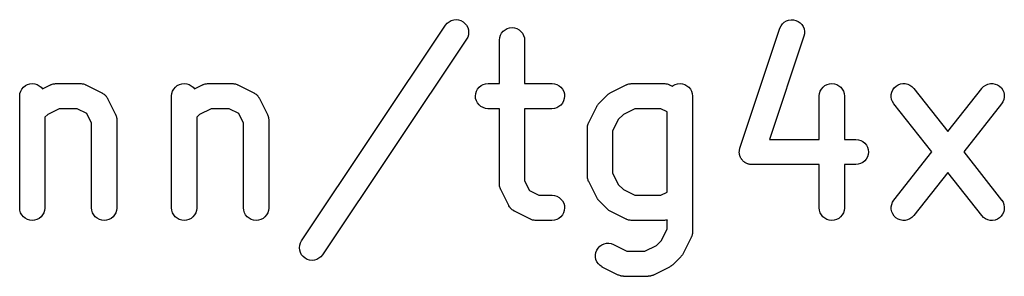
# Model space of a CAD drawing. Extents: x 4.01 to 7.79, y -0.84 to -0.7.
# Tile 6 of 6: x 7.33 to 7.79, y -0.84 to -0.72. Entities that reach past the tile are written whole.
import ezdxf

# ---------------------------------------------------------------- set-up
doc = ezdxf.new("R2010")
doc.units = 0
doc.header["$MEASUREMENT"] = 0
doc.layers.add('BLACK', color=7, linetype='CONTINUOUS')

msp = doc.modelspace()

# ---------------------------------------------------------------- linework, layer by layer
at = {"layer": 'BLACK', "linetype": 'CONTINUOUS'}
for p, q in [((7.52817, -0.725405), (7.52907, -0.724684)), ((7.52907, -0.724684), (7.53009, -0.724152)), ((7.53009, -0.724152), (7.5312, -0.723828)), ((7.5312, -0.723828), (7.53235, -0.723726)), ((7.53235, -0.723726), (7.53349, -0.723848)), ((7.53349, -0.723848), (7.53459, -0.72419)), ((7.53459, -0.72419), (7.53561, -0.72474)), ((7.53561, -0.72474), (7.53649, -0.725476)), ((7.68536, -0.725707), (7.68621, -0.724925)), ((7.68621, -0.724925), (7.68719, -0.724321)), ((7.68719, -0.724321), (7.68827, -0.72392)), ((7.68827, -0.72392), (7.68941, -0.723737)), ((7.68941, -0.723737), (7.69056, -0.723778)), ((7.69056, -0.723778), (7.69168, -0.724042)), ((7.69168, -0.724042), (7.69273, -0.724518)), ((7.69273, -0.724518), (7.69367, -0.72519)), ((7.45989, -0.827592), (7.52738, -0.726355)), ((7.52738, -0.726355), (7.52743, -0.726287)), ((7.52743, -0.726287), (7.52817, -0.725405)), ((7.53649, -0.725476), (7.53722, -0.726371)), ((7.53722, -0.726371), (7.53776, -0.727389)), ((7.53776, -0.727389), (7.53809, -0.728493)), ((7.53809, -0.728493), (7.5382, -0.72964)), ((7.55367, -0.730044), (7.55441, -0.729161)), ((7.55441, -0.729161), (7.55531, -0.728439)), ((7.55531, -0.728439), (7.55633, -0.727905)), ((7.55633, -0.727905), (7.55744, -0.727579)), ((7.55744, -0.727579), (7.55858, -0.727475)), ((7.55858, -0.727475), (7.55973, -0.727595)), ((7.55973, -0.727595), (7.56083, -0.727936)), ((7.56083, -0.727936), (7.56185, -0.728484)), ((7.56185, -0.728484), (7.56273, -0.729219)), ((7.56273, -0.729219), (7.56346, -0.730112)), ((7.66543, -0.784006), (7.68417, -0.727763)), ((7.68417, -0.727763), (7.6842, -0.727685)), ((7.6842, -0.727685), (7.68469, -0.726639)), ((7.68469, -0.726639), (7.68536, -0.725707)), ((7.69367, -0.72519), (7.69446, -0.72603)), ((7.69446, -0.72603), (7.69507, -0.727008)), ((7.69507, -0.727008), (7.69548, -0.728086)), ((7.69548, -0.728086), (7.69567, -0.729222)), ((7.69567, -0.729222), (7.69564, -0.730375)), ((7.53721, -0.732907), (7.46972, -0.834144)), ((7.53775, -0.73189), (7.53721, -0.732907)), ((7.53809, -0.730787), (7.53775, -0.73189)), ((7.5382, -0.72964), (7.53809, -0.730787)), ((7.55264, -0.733298), (7.55277, -0.732153)), ((7.55264, -0.73338), (7.55264, -0.733298)), ((7.55264, -0.753722), (7.55264, -0.73338)), ((7.55277, -0.732153), (7.55312, -0.731054)), ((7.55312, -0.731054), (7.55367, -0.730044)), ((7.56346, -0.730112), (7.564, -0.73113)), ((7.564, -0.73113), (7.56434, -0.732233)), ((7.56434, -0.732233), (7.56445, -0.73338)), ((7.56445, -0.73338), (7.56445, -0.753722)), ((7.69538, -0.731498), (7.67922, -0.779968)), ((7.69564, -0.730375), (7.69538, -0.731498)), ((7.32814, -0.757301), (7.3287, -0.756291)), ((7.3287, -0.756291), (7.32944, -0.755408)), ((7.32944, -0.755408), (7.33034, -0.754686)), ((7.33034, -0.754686), (7.33136, -0.754152)), ((7.33136, -0.754152), (7.33247, -0.753826)), ((7.33247, -0.753826), (7.33361, -0.753722)), ((7.33361, -0.753722), (7.33476, -0.753842)), ((7.33476, -0.753842), (7.33586, -0.754183)), ((7.33586, -0.754183), (7.33687, -0.754731)), ((7.33687, -0.754731), (7.33776, -0.755466)), ((7.33776, -0.755466), (7.33839, -0.756239)), ((7.33839, -0.756239), (7.34218, -0.754345)), ((7.34218, -0.754345), (7.34225, -0.754309)), ((7.34225, -0.754309), (7.34242, -0.754249)), ((7.34242, -0.754249), (7.34257, -0.754167)), ((7.34257, -0.754167), (7.34296, -0.75405)), ((7.34296, -0.75405), (7.34334, -0.753911)), ((7.34334, -0.753911), (7.34351, -0.753884)), ((7.34351, -0.753884), (7.34367, -0.753834)), ((7.34367, -0.753834), (7.34408, -0.753795)), ((7.34408, -0.753795), (7.34447, -0.753732)), ((7.34447, -0.753732), (7.34465, -0.753739)), ((7.34465, -0.753739), (7.34482, -0.753722)), ((7.34482, -0.753722), (7.35607, -0.753722)), ((7.35607, -0.753722), (7.35615, -0.753722)), ((7.35615, -0.753722), (7.35632, -0.753742)), ((7.35632, -0.753742), (7.3565, -0.753737)), ((7.3565, -0.753737), (7.3569, -0.753806)), ((7.3569, -0.753806), (7.3573, -0.753851)), ((7.3573, -0.753851), (7.35746, -0.753903)), ((7.35746, -0.753903), (7.35763, -0.753933)), ((7.35763, -0.753933), (7.35801, -0.754077)), ((7.35801, -0.754077), (7.3584, -0.754199)), ((7.3584, -0.754199), (7.35855, -0.754283)), ((7.35855, -0.754283), (7.35871, -0.754345)), ((7.35871, -0.754345), (7.36621, -0.758095)), ((7.39938, -0.757301), (7.39994, -0.756291)), ((7.39994, -0.756291), (7.40068, -0.755408)), ((7.40068, -0.755408), (7.40158, -0.754686)), ((7.40158, -0.754686), (7.4026, -0.754152)), ((7.4026, -0.754152), (7.40371, -0.753826)), ((7.40371, -0.753826), (7.40485, -0.753722)), ((7.40485, -0.753722), (7.406, -0.753842)), ((7.406, -0.753842), (7.4071, -0.754183)), ((7.4071, -0.754183), (7.40812, -0.754731)), ((7.40812, -0.754731), (7.409, -0.755466)), ((7.409, -0.755466), (7.40963, -0.756239)), ((7.40963, -0.756239), (7.41342, -0.754345)), ((7.41342, -0.754345), (7.41349, -0.754309)), ((7.41349, -0.754309), (7.41366, -0.754249)), ((7.41366, -0.754249), (7.41381, -0.754167)), ((7.41381, -0.754167), (7.4142, -0.75405)), ((7.4142, -0.75405), (7.41458, -0.753911)), ((7.41458, -0.753911), (7.41475, -0.753884)), ((7.41475, -0.753884), (7.41491, -0.753834)), ((7.41491, -0.753834), (7.41532, -0.753795)), ((7.41532, -0.753795), (7.41571, -0.753732)), ((7.41571, -0.753732), (7.41589, -0.753739)), ((7.41589, -0.753739), (7.41606, -0.753722)), ((7.41606, -0.753722), (7.42731, -0.753722)), ((7.42731, -0.753722), (7.42739, -0.753722)), ((7.42739, -0.753722), (7.42757, -0.753742)), ((7.42757, -0.753742), (7.42774, -0.753737)), ((7.42774, -0.753737), (7.42814, -0.753806)), ((7.42814, -0.753806), (7.42854, -0.753851)), ((7.42854, -0.753851), (7.4287, -0.753903)), ((7.4287, -0.753903), (7.42887, -0.753933)), ((7.42887, -0.753933), (7.42925, -0.754077)), ((7.42925, -0.754077), (7.42964, -0.754199)), ((7.42964, -0.754199), (7.42979, -0.754283)), ((7.42979, -0.754283), (7.42995, -0.754345)), ((7.42995, -0.754345), (7.43745, -0.758095)), ((7.54185, -0.757339), (7.5424, -0.756325)), ((7.5424, -0.756325), (7.54313, -0.755437)), ((7.54313, -0.755437), (7.54403, -0.754708)), ((7.54403, -0.754708), (7.54504, -0.754167)), ((7.54504, -0.754167), (7.54615, -0.753834)), ((7.54615, -0.753834), (7.5473, -0.753722)), ((7.5473, -0.753722), (7.55264, -0.753722)), ((7.56445, -0.753722), (7.57729, -0.753722)), ((7.57729, -0.753722), (7.57737, -0.753722)), ((7.57737, -0.753722), (7.57852, -0.753851)), ((7.57852, -0.753851), (7.57962, -0.754199)), ((7.57962, -0.754199), (7.58063, -0.754754)), ((7.58063, -0.754754), (7.58151, -0.755495)), ((7.58151, -0.755495), (7.58223, -0.756393)), ((7.58223, -0.756393), (7.58277, -0.757415)), ((7.60465, -0.758095), (7.61215, -0.754345)), ((7.61215, -0.754345), (7.61222, -0.754309)), ((7.61222, -0.754309), (7.61238, -0.754249)), ((7.61238, -0.754249), (7.61254, -0.754167)), ((7.61254, -0.754167), (7.61292, -0.75405)), ((7.61292, -0.75405), (7.6133, -0.753911)), ((7.6133, -0.753911), (7.61347, -0.753884)), ((7.61347, -0.753884), (7.61364, -0.753834)), ((7.61364, -0.753834), (7.61404, -0.753795)), ((7.61404, -0.753795), (7.61444, -0.753732)), ((7.61444, -0.753732), (7.61461, -0.753739)), ((7.61461, -0.753739), (7.61479, -0.753722)), ((7.61479, -0.753722), (7.62978, -0.753722)), ((7.62978, -0.753722), (7.62987, -0.753722)), ((7.62987, -0.753722), (7.63004, -0.753742)), ((7.63004, -0.753742), (7.63021, -0.753737)), ((7.63021, -0.753737), (7.63061, -0.753806)), ((7.63061, -0.753806), (7.63101, -0.753851)), ((7.63101, -0.753851), (7.63118, -0.753903)), ((7.63118, -0.753903), (7.63135, -0.753933)), ((7.63135, -0.753933), (7.63173, -0.754077)), ((7.63173, -0.754077), (7.63211, -0.754199)), ((7.63211, -0.754199), (7.63226, -0.754283)), ((7.63226, -0.754283), (7.63243, -0.754345)), ((7.63243, -0.754345), (7.63369, -0.754976)), ((7.63369, -0.754976), (7.63405, -0.754686)), ((7.63405, -0.754686), (7.63507, -0.754152)), ((7.63507, -0.754152), (7.63618, -0.753826)), ((7.63618, -0.753826), (7.63733, -0.753722)), ((7.63733, -0.753722), (7.63847, -0.753842)), ((7.63847, -0.753842), (7.63957, -0.754183)), ((7.63957, -0.754183), (7.64059, -0.754731)), ((7.64059, -0.754731), (7.64147, -0.755466)), ((7.64147, -0.755466), (7.6422, -0.756359)), ((7.6422, -0.756359), (7.64274, -0.757377)), ((7.7031, -0.757301), (7.70365, -0.756291)), ((7.70365, -0.756291), (7.70439, -0.755408)), ((7.70439, -0.755408), (7.70529, -0.754686)), ((7.70529, -0.754686), (7.70631, -0.754152)), ((7.70631, -0.754152), (7.70742, -0.753826)), ((7.70742, -0.753826), (7.70857, -0.753722)), ((7.70857, -0.753722), (7.70971, -0.753842)), ((7.70971, -0.753842), (7.71081, -0.754183)), ((7.71081, -0.754183), (7.71183, -0.754731)), ((7.71183, -0.754731), (7.71272, -0.755466)), ((7.71272, -0.755466), (7.71344, -0.756359)), ((7.71344, -0.756359), (7.71398, -0.757377)), ((7.73668, -0.757739), (7.73715, -0.756688)), ((7.73715, -0.756688), (7.73782, -0.755749)), ((7.73782, -0.755749), (7.73865, -0.754958)), ((7.73865, -0.754958), (7.73963, -0.754345)), ((7.73963, -0.754345), (7.74071, -0.753932)), ((7.74071, -0.753932), (7.74184, -0.753737)), ((7.74184, -0.753737), (7.74299, -0.753766)), ((7.74299, -0.753766), (7.74412, -0.754018)), ((7.74412, -0.754018), (7.74517, -0.754484)), ((7.74517, -0.754484), (7.74612, -0.755146)), ((7.74612, -0.755146), (7.74691, -0.755979)), ((7.74691, -0.755979), (7.76289, -0.776315)), ((7.76289, -0.776315), (7.77887, -0.755979)), ((7.77887, -0.755979), (7.77892, -0.755914)), ((7.77892, -0.755914), (7.77973, -0.755093)), ((7.77973, -0.755093), (7.78068, -0.754444)), ((7.78068, -0.754444), (7.78175, -0.753993)), ((7.78175, -0.753993), (7.78287, -0.753757)), ((7.78287, -0.753757), (7.78403, -0.753744)), ((7.78403, -0.753744), (7.78516, -0.753955)), ((7.78516, -0.753955), (7.78623, -0.754382)), ((7.78623, -0.754382), (7.7872, -0.755009)), ((7.7872, -0.755009), (7.78802, -0.755812)), ((7.78802, -0.755812), (7.78868, -0.75676)), ((7.78868, -0.75676), (7.78914, -0.757818)), ((7.32767, -0.759545), (7.3278, -0.758399)), ((7.32767, -0.759627), (7.32767, -0.759545)), ((7.32767, -0.812121), (7.32767, -0.759627)), ((7.3278, -0.758399), (7.32814, -0.757301)), ((7.36621, -0.758095), (7.36628, -0.758132)), ((7.36628, -0.758132), (7.36639, -0.758201)), ((7.36639, -0.758201), (7.36651, -0.758254)), ((7.36651, -0.758254), (7.36687, -0.758514)), ((7.36687, -0.758514), (7.36725, -0.758759)), ((7.36725, -0.758759), (7.36734, -0.758848)), ((7.36734, -0.758848), (7.36745, -0.758922)), ((7.36745, -0.758922), (7.36775, -0.759249)), ((7.36775, -0.759249), (7.36808, -0.759562)), ((7.36808, -0.759562), (7.36815, -0.759667)), ((7.36815, -0.759667), (7.36824, -0.75976)), ((7.36824, -0.75976), (7.36848, -0.76014)), ((7.36848, -0.76014), (7.36873, -0.76051)), ((7.36873, -0.76051), (7.36878, -0.760628)), ((7.36878, -0.760628), (7.36885, -0.760736)), ((7.36885, -0.760736), (7.3726, -0.768235)), ((7.39891, -0.759545), (7.39904, -0.758399)), ((7.39891, -0.759627), (7.39891, -0.759545)), ((7.39891, -0.812121), (7.39891, -0.759627)), ((7.39904, -0.758399), (7.39938, -0.757301)), ((7.43745, -0.758095), (7.43752, -0.758132)), ((7.43752, -0.758132), (7.43763, -0.758201)), ((7.43763, -0.758201), (7.43775, -0.758254)), ((7.43775, -0.758254), (7.43811, -0.758514)), ((7.43811, -0.758514), (7.43849, -0.758759)), ((7.43849, -0.758759), (7.43858, -0.758848)), ((7.43858, -0.758848), (7.43869, -0.758922)), ((7.43869, -0.758922), (7.439, -0.759249)), ((7.439, -0.759249), (7.43932, -0.759562)), ((7.43932, -0.759562), (7.43939, -0.759667)), ((7.43939, -0.759667), (7.43948, -0.75976)), ((7.43948, -0.75976), (7.43972, -0.76014)), ((7.43972, -0.76014), (7.43997, -0.76051)), ((7.43997, -0.76051), (7.44002, -0.760628)), ((7.44002, -0.760628), (7.44009, -0.760736)), ((7.44009, -0.760736), (7.44384, -0.768235)), ((7.54139, -0.759586), (7.54151, -0.75844)), ((7.54149, -0.760734), (7.54139, -0.759586)), ((7.54182, -0.761839), (7.54149, -0.760734)), ((7.54151, -0.75844), (7.54185, -0.757339)), ((7.54235, -0.762861), (7.54182, -0.761839)), ((7.58308, -0.760815), (7.58274, -0.761916)), ((7.58277, -0.757415), (7.58309, -0.758521)), ((7.5832, -0.759668), (7.58308, -0.760815)), ((7.58309, -0.758521), (7.5832, -0.759668)), ((7.59936, -0.76295), (7.60311, -0.759201)), ((7.60311, -0.759201), (7.60317, -0.759143)), ((7.60317, -0.759143), (7.60343, -0.758936)), ((7.60343, -0.758936), (7.60367, -0.758708)), ((7.60367, -0.758708), (7.60388, -0.758577)), ((7.60388, -0.758577), (7.60407, -0.758424)), ((7.60407, -0.758424), (7.60437, -0.758271)), ((7.60437, -0.758271), (7.60465, -0.758095)), ((7.64274, -0.757377), (7.64308, -0.75848)), ((7.64308, -0.75848), (7.64319, -0.759627)), ((7.64319, -0.759627), (7.64319, -0.823369)), ((7.70262, -0.759545), (7.70275, -0.758399)), ((7.70262, -0.759627), (7.70262, -0.759545)), ((7.70262, -0.779968), (7.70262, -0.759627)), ((7.70275, -0.758399), (7.7031, -0.757301)), ((7.71398, -0.757377), (7.71432, -0.75848)), ((7.71432, -0.75848), (7.71443, -0.759627)), ((7.71443, -0.759627), (7.71443, -0.779968)), ((7.73638, -0.760014), (7.73641, -0.758862)), ((7.73657, -0.761151), (7.73638, -0.760014)), ((7.73641, -0.758862), (7.73668, -0.757739)), ((7.73697, -0.76223), (7.73657, -0.761151)), ((7.7892, -0.761231), (7.78878, -0.762304)), ((7.78914, -0.757818), (7.78938, -0.758944)), ((7.7894, -0.760096), (7.7892, -0.761231)), ((7.78938, -0.758944), (7.7894, -0.760096)), ((7.34621, -0.765533), (7.34082, -0.76823)), ((7.35467, -0.765533), (7.34621, -0.765533)), ((7.35917, -0.767778), (7.35467, -0.765533)), ((7.41746, -0.765533), (7.41206, -0.76823)), ((7.42592, -0.765533), (7.41746, -0.765533)), ((7.43041, -0.767778), (7.42592, -0.765533)), ((7.54308, -0.763759), (7.54235, -0.762861)), ((7.54396, -0.7645), (7.54308, -0.763759)), ((7.54497, -0.765055), (7.54396, -0.7645)), ((7.54607, -0.765404), (7.54497, -0.765055)), ((7.54721, -0.765532), (7.54607, -0.765404)), ((7.5473, -0.765533), (7.54721, -0.765532)), ((7.55264, -0.765533), (7.5473, -0.765533)), ((7.55264, -0.800872), (7.55264, -0.765533)), ((7.57729, -0.765533), (7.56445, -0.765533)), ((7.56445, -0.765533), (7.56445, -0.799478)), ((7.57844, -0.76542), (7.57729, -0.765533)), ((7.57954, -0.765087), (7.57844, -0.76542)), ((7.58056, -0.764546), (7.57954, -0.765087)), ((7.58145, -0.763817), (7.58056, -0.764546)), ((7.58219, -0.762929), (7.58145, -0.763817)), ((7.58274, -0.761916), (7.58219, -0.762929)), ((7.59451, -0.771984), (7.59826, -0.764485)), ((7.59826, -0.764485), (7.59829, -0.764412)), ((7.59829, -0.764412), (7.59847, -0.764133)), ((7.59847, -0.764133), (7.59863, -0.763841)), ((7.59863, -0.763841), (7.59879, -0.763651)), ((7.59879, -0.763651), (7.59892, -0.763445)), ((7.59892, -0.763445), (7.59915, -0.763207)), ((7.59915, -0.763207), (7.59936, -0.76295)), ((7.61618, -0.765533), (7.61079, -0.76823)), ((7.62839, -0.765533), (7.61618, -0.765533)), ((7.63138, -0.767026), (7.62839, -0.765533)), ((7.73758, -0.76321), (7.73697, -0.76223)), ((7.73763, -0.763276), (7.73758, -0.76321)), ((7.75538, -0.785874), (7.73763, -0.763276)), ((7.78816, -0.763276), (7.7704, -0.785874)), ((7.78878, -0.762304), (7.78816, -0.763276)), ((7.34082, -0.76823), (7.33948, -0.769572)), ((7.33948, -0.769572), (7.33948, -0.812121)), ((7.36141, -0.77227), (7.35917, -0.767778)), ((7.3726, -0.768235), (7.37264, -0.768309)), ((7.37264, -0.768309), (7.3727, -0.768472)), ((7.3727, -0.768472), (7.37278, -0.768625)), ((7.37278, -0.768625), (7.37289, -0.769012)), ((7.37289, -0.769012), (7.37303, -0.769391)), ((7.37303, -0.769391), (7.37306, -0.769562)), ((7.37306, -0.769562), (7.37311, -0.769729)), ((7.37311, -0.769729), (7.37315, -0.77013)), ((7.37315, -0.77013), (7.37321, -0.770529)), ((7.37321, -0.770529), (7.37321, -0.770703)), ((7.37321, -0.770703), (7.37322, -0.770876)), ((7.37322, -0.770876), (7.37322, -0.812121)), ((7.41206, -0.76823), (7.41072, -0.769572)), ((7.41072, -0.769572), (7.41072, -0.812121)), ((7.43265, -0.77227), (7.43041, -0.767778)), ((7.44384, -0.768235), (7.44388, -0.768309)), ((7.44388, -0.768309), (7.44394, -0.768472)), ((7.44394, -0.768472), (7.44402, -0.768625)), ((7.44402, -0.768625), (7.44414, -0.769012)), ((7.44414, -0.769012), (7.44427, -0.769391)), ((7.44427, -0.769391), (7.4443, -0.769562)), ((7.4443, -0.769562), (7.44435, -0.769729)), ((7.44435, -0.769729), (7.44439, -0.77013)), ((7.44439, -0.77013), (7.44445, -0.770529)), ((7.44445, -0.770529), (7.44445, -0.770703)), ((7.44445, -0.770703), (7.44446, -0.770876)), ((7.44446, -0.770876), (7.44446, -0.812121)), ((7.60839, -0.770624), (7.60569, -0.776019)), ((7.61079, -0.76823), (7.60839, -0.770624)), ((7.63138, -0.804721), (7.63138, -0.767026)), ((7.36141, -0.812121), (7.36141, -0.77227)), ((7.43265, -0.812121), (7.43265, -0.77227)), ((7.59388, -0.774543), (7.5939, -0.77437)), ((7.59388, -0.774625), (7.59388, -0.774543)), ((7.59388, -0.797122), (7.59388, -0.774625)), ((7.5939, -0.774196), (7.59397, -0.773798)), ((7.5939, -0.77437), (7.5939, -0.774196)), ((7.59397, -0.773798), (7.59401, -0.773397)), ((7.59401, -0.773397), (7.59406, -0.773232)), ((7.59406, -0.773232), (7.59409, -0.77306)), ((7.59409, -0.77306), (7.59424, -0.772684)), ((7.59424, -0.772684), (7.59436, -0.772299)), ((7.59436, -0.772299), (7.59444, -0.772147)), ((7.59444, -0.772147), (7.59451, -0.771984)), ((7.60569, -0.776019), (7.60569, -0.795728)), ((7.67922, -0.779968), (7.70262, -0.779968)), ((7.71443, -0.779968), (7.71977, -0.779968)), ((7.71977, -0.779968), (7.71986, -0.779969)), ((7.71986, -0.779969), (7.721, -0.780097)), ((7.721, -0.780097), (7.7221, -0.780446)), ((7.66517, -0.78513), (7.66522, -0.78491)), ((7.66522, -0.78491), (7.66524, -0.784686)), ((7.66524, -0.784686), (7.66535, -0.78435)), ((7.66535, -0.78435), (7.66543, -0.784006)), ((7.7221, -0.780446), (7.72311, -0.781001)), ((7.72311, -0.781001), (7.72399, -0.781742)), ((7.72399, -0.781742), (7.72472, -0.78264)), ((7.72472, -0.78264), (7.72525, -0.783662)), ((7.72525, -0.783662), (7.72557, -0.784767)), ((7.72557, -0.784767), (7.72568, -0.785915)), ((7.66512, -0.785833), (7.66516, -0.785482)), ((7.66514, -0.786057), (7.66512, -0.785833)), ((7.66514, -0.786282), (7.66514, -0.786057)), ((7.6652, -0.78663), (7.66514, -0.786282)), ((7.66516, -0.785482), (7.66517, -0.78513)), ((7.66523, -0.78698), (7.6652, -0.78663)), ((7.66529, -0.787197), (7.66523, -0.78698)), ((7.66533, -0.787419), (7.66529, -0.787197)), ((7.66545, -0.787748), (7.66533, -0.787419)), ((7.66555, -0.788086), (7.66545, -0.787748)), ((7.66566, -0.788286), (7.66555, -0.788086)), ((7.66574, -0.788496), (7.66566, -0.788286)), ((7.66592, -0.788795), (7.66574, -0.788496)), ((7.66609, -0.789107), (7.66592, -0.788795)), ((7.66623, -0.789283), (7.66609, -0.789107)), ((7.66635, -0.789474), (7.66623, -0.789283)), ((7.66659, -0.789731), (7.66635, -0.789474)), ((7.72467, -0.789176), (7.72393, -0.790064)), ((7.72522, -0.788162), (7.72467, -0.789176)), ((7.72556, -0.787061), (7.72522, -0.788162)), ((7.72568, -0.785915), (7.72556, -0.787061)), ((7.73763, -0.808472), (7.75538, -0.785874)), ((7.7704, -0.785874), (7.78816, -0.808472)), ((7.66681, -0.790006), (7.66659, -0.789731)), ((7.66698, -0.790151), (7.66681, -0.790006)), ((7.66714, -0.790315), (7.66698, -0.790151)), ((7.66742, -0.79052), (7.66714, -0.790315)), ((7.66769, -0.790747), (7.66742, -0.79052)), ((7.66789, -0.790855), (7.66769, -0.790747)), ((7.66807, -0.790986), (7.66789, -0.790855)), ((7.66839, -0.791132), (7.66807, -0.790986)), ((7.6687, -0.791302), (7.66839, -0.791132)), ((7.66892, -0.79137), (7.6687, -0.791302)), ((7.66912, -0.791463), (7.66892, -0.79137)), ((7.66947, -0.791544), (7.66912, -0.791463)), ((7.6698, -0.79165), (7.66947, -0.791544)), ((7.67003, -0.791675), (7.6698, -0.79165)), ((7.67024, -0.791727), (7.67003, -0.791675)), ((7.6706, -0.791739), (7.67024, -0.791727)), ((7.67095, -0.791779), (7.6706, -0.791739)), ((7.67103, -0.791779), (7.67095, -0.791779)), ((7.70262, -0.791779), (7.67103, -0.791779)), ((7.70262, -0.812121), (7.70262, -0.791779)), ((7.71977, -0.791779), (7.71443, -0.791779)), ((7.71443, -0.791779), (7.71443, -0.812121)), ((7.72092, -0.791667), (7.71977, -0.791779)), ((7.72202, -0.791334), (7.72092, -0.791667)), ((7.72304, -0.790793), (7.72202, -0.791334)), ((7.72393, -0.790064), (7.72304, -0.790793)), ((7.5939, -0.797295), (7.59388, -0.797122)), ((7.59389, -0.797469), (7.5939, -0.797295)), ((7.59396, -0.797868), (7.59389, -0.797469)), ((7.594, -0.798269), (7.59396, -0.797868)), ((7.59405, -0.798436), (7.594, -0.798269)), ((7.59407, -0.798608), (7.59405, -0.798436)), ((7.59421, -0.798986), (7.59407, -0.798608)), ((7.60569, -0.795728), (7.60839, -0.801123)), ((7.76289, -0.795432), (7.74691, -0.815769)), ((7.77887, -0.815769), (7.76289, -0.795432)), ((7.55266, -0.801045), (7.55264, -0.800872)), ((7.55265, -0.801219), (7.55266, -0.801045)), ((7.55271, -0.801617), (7.55265, -0.801219)), ((7.55275, -0.802019), (7.55271, -0.801617)), ((7.5528, -0.802185), (7.55275, -0.802019)), ((7.55283, -0.802357), (7.5528, -0.802185)), ((7.55297, -0.802736), (7.55283, -0.802357)), ((7.55308, -0.803122), (7.55297, -0.802736)), ((7.55317, -0.803276), (7.55308, -0.803122)), ((7.55323, -0.803439), (7.55317, -0.803276)), ((7.56445, -0.799478), (7.56669, -0.803969)), ((7.59433, -0.799373), (7.59421, -0.798986)), ((7.59441, -0.799526), (7.59433, -0.799373)), ((7.59447, -0.799689), (7.59441, -0.799526)), ((7.59451, -0.799763), (7.59447, -0.799689)), ((7.59826, -0.807262), (7.59451, -0.799763)), ((7.60839, -0.801123), (7.61079, -0.803518)), ((7.55326, -0.803513), (7.55323, -0.803439)), ((7.55701, -0.811012), (7.55326, -0.803513)), ((7.56669, -0.803969), (7.57119, -0.806215)), ((7.57119, -0.806215), (7.57729, -0.806215)), ((7.57729, -0.806215), (7.57737, -0.806216)), ((7.57737, -0.806216), (7.57852, -0.806344)), ((7.57852, -0.806344), (7.57962, -0.806693)), ((7.57962, -0.806693), (7.58063, -0.807248)), ((7.58063, -0.807248), (7.58151, -0.807989)), ((7.58151, -0.807989), (7.58223, -0.808887)), ((7.59843, -0.807543), (7.59826, -0.807262)), ((7.59859, -0.807838), (7.59843, -0.807543)), ((7.59874, -0.80803), (7.59859, -0.807838)), ((7.59887, -0.808238), (7.59874, -0.80803)), ((7.61079, -0.803518), (7.61618, -0.806215)), ((7.61618, -0.806215), (7.62839, -0.806215)), ((7.62839, -0.806215), (7.63138, -0.804721)), ((7.32778, -0.813268), (7.32767, -0.812121)), ((7.33948, -0.812203), (7.33935, -0.813348)), ((7.33948, -0.812121), (7.33948, -0.812203)), ((7.36152, -0.813268), (7.36141, -0.812121)), ((7.37322, -0.812203), (7.37309, -0.813348)), ((7.37322, -0.812121), (7.37322, -0.812203)), ((7.39902, -0.813268), (7.39891, -0.812121)), ((7.41072, -0.812203), (7.41059, -0.813348)), ((7.41072, -0.812121), (7.41072, -0.812203)), ((7.43277, -0.813268), (7.43265, -0.812121)), ((7.44446, -0.812203), (7.44434, -0.813348)), ((7.44446, -0.812121), (7.44446, -0.812203)), ((7.55708, -0.81112), (7.55701, -0.811012)), ((7.55713, -0.811237), (7.55708, -0.81112)), ((7.55739, -0.811607), (7.55713, -0.811237)), ((7.55762, -0.811988), (7.55739, -0.811607)), ((7.55771, -0.812081), (7.55762, -0.811988)), ((7.55778, -0.812185), (7.55771, -0.812081)), ((7.55811, -0.812498), (7.55778, -0.812185)), ((7.55842, -0.812826), (7.55811, -0.812498)), ((7.58223, -0.808887), (7.58277, -0.809908)), ((7.58277, -0.809908), (7.58309, -0.811014)), ((7.5832, -0.812162), (7.58308, -0.813308)), ((7.58309, -0.811014), (7.5832, -0.812162)), ((7.5991, -0.808479), (7.59887, -0.808238)), ((7.5993, -0.808739), (7.5991, -0.808479)), ((7.59936, -0.808797), (7.5993, -0.808739)), ((7.60311, -0.812547), (7.59936, -0.808797)), ((7.60337, -0.812757), (7.60311, -0.812547)), ((7.70273, -0.813268), (7.70262, -0.812121)), ((7.71443, -0.812203), (7.7143, -0.813348)), ((7.71443, -0.812121), (7.71443, -0.812203)), ((7.73638, -0.811651), (7.73659, -0.810517)), ((7.7364, -0.812804), (7.73638, -0.811651)), ((7.73659, -0.810517), (7.73701, -0.809443)), ((7.73701, -0.809443), (7.73763, -0.808472)), ((7.78816, -0.808472), (7.78821, -0.808537)), ((7.78821, -0.808537), (7.78882, -0.809517)), ((7.78882, -0.809517), (7.78922, -0.810596)), ((7.78922, -0.810596), (7.78941, -0.811734)), ((7.78941, -0.811734), (7.78937, -0.812885)), ((7.32811, -0.814371), (7.32778, -0.813268)), ((7.32865, -0.815389), (7.32811, -0.814371)), ((7.32938, -0.816282), (7.32865, -0.815389)), ((7.33027, -0.817016), (7.32938, -0.816282)), ((7.33128, -0.817565), (7.33027, -0.817016)), ((7.33681, -0.817062), (7.33578, -0.817596)), ((7.3377, -0.81634), (7.33681, -0.817062)), ((7.33844, -0.815457), (7.3377, -0.81634)), ((7.339, -0.814447), (7.33844, -0.815457)), ((7.33935, -0.813348), (7.339, -0.814447)), ((7.36186, -0.814371), (7.36152, -0.813268)), ((7.3624, -0.815389), (7.36186, -0.814371)), ((7.36313, -0.816282), (7.3624, -0.815389)), ((7.36402, -0.817016), (7.36313, -0.816282)), ((7.36503, -0.817565), (7.36402, -0.817016)), ((7.37055, -0.817062), (7.36953, -0.817596)), ((7.37145, -0.81634), (7.37055, -0.817062)), ((7.37219, -0.815457), (7.37145, -0.81634)), ((7.37275, -0.814447), (7.37219, -0.815457)), ((7.37309, -0.813348), (7.37275, -0.814447)), ((7.39935, -0.814371), (7.39902, -0.813268)), ((7.39989, -0.815389), (7.39935, -0.814371)), ((7.40062, -0.816282), (7.39989, -0.815389)), ((7.40151, -0.817016), (7.40062, -0.816282)), ((7.40252, -0.817565), (7.40151, -0.817016)), ((7.40805, -0.817062), (7.40703, -0.817596)), ((7.40894, -0.81634), (7.40805, -0.817062)), ((7.40969, -0.815457), (7.40894, -0.81634)), ((7.41024, -0.814447), (7.40969, -0.815457)), ((7.41059, -0.813348), (7.41024, -0.814447)), ((7.4331, -0.814371), (7.43277, -0.813268)), ((7.43364, -0.815389), (7.4331, -0.814371)), ((7.43437, -0.816282), (7.43364, -0.815389)), ((7.43526, -0.817016), (7.43437, -0.816282)), ((7.43627, -0.817565), (7.43526, -0.817016)), ((7.44179, -0.817062), (7.44077, -0.817596)), ((7.44269, -0.81634), (7.44179, -0.817062)), ((7.44343, -0.815457), (7.44269, -0.81634)), ((7.44399, -0.814447), (7.44343, -0.815457)), ((7.44434, -0.813348), (7.44399, -0.814447)), ((7.55852, -0.8129), (7.55842, -0.812826)), ((7.55861, -0.812989), (7.55852, -0.8129)), ((7.55899, -0.813233), (7.55861, -0.812989)), ((7.55936, -0.813494), (7.55899, -0.813233)), ((7.55947, -0.813546), (7.55936, -0.813494)), ((7.55958, -0.813616), (7.55947, -0.813546)), ((7.55965, -0.813653), (7.55958, -0.813616)), ((7.56715, -0.817403), (7.55965, -0.813653)), ((7.58056, -0.817039), (7.57954, -0.81758)), ((7.58145, -0.816311), (7.58056, -0.817039)), ((7.58219, -0.815423), (7.58145, -0.816311)), ((7.58274, -0.814409), (7.58219, -0.815423)), ((7.58308, -0.813308), (7.58274, -0.814409)), ((7.60361, -0.812989), (7.60337, -0.812757)), ((7.60381, -0.813122), (7.60361, -0.812989)), ((7.604, -0.813278), (7.60381, -0.813122)), ((7.60429, -0.813435), (7.604, -0.813278)), ((7.60457, -0.813616), (7.60429, -0.813435)), ((7.60465, -0.813653), (7.60457, -0.813616)), ((7.61215, -0.817403), (7.60465, -0.813653)), ((7.70306, -0.814371), (7.70273, -0.813268)), ((7.70361, -0.815389), (7.70306, -0.814371)), ((7.70433, -0.816282), (7.70361, -0.815389)), ((7.70522, -0.817016), (7.70433, -0.816282)), ((7.70624, -0.817565), (7.70522, -0.817016)), ((7.71176, -0.817062), (7.71074, -0.817596)), ((7.71266, -0.81634), (7.71176, -0.817062)), ((7.7134, -0.815457), (7.71266, -0.81634)), ((7.71395, -0.814447), (7.7134, -0.815457)), ((7.7143, -0.813348), (7.71395, -0.814447)), ((7.73665, -0.81393), (7.7364, -0.812804)), ((7.73711, -0.814987), (7.73665, -0.81393)), ((7.73776, -0.815936), (7.73711, -0.814987)), ((7.73859, -0.816739), (7.73776, -0.815936)), ((7.73956, -0.817366), (7.73859, -0.816739)), ((7.74605, -0.816655), (7.7451, -0.817303)), ((7.74686, -0.815834), (7.74605, -0.816655)), ((7.74691, -0.815769), (7.74686, -0.815834)), ((7.77967, -0.816602), (7.77887, -0.815769)), ((7.78061, -0.817263), (7.77967, -0.816602)), ((7.78167, -0.817729), (7.78061, -0.817263)), ((7.78713, -0.816789), (7.78616, -0.817403)), ((7.78797, -0.815998), (7.78713, -0.816789)), ((7.78864, -0.815059), (7.78797, -0.815998)), ((7.78911, -0.814008), (7.78864, -0.815059)), ((7.78937, -0.812885), (7.78911, -0.814008)), ((7.33238, -0.817905), (7.33128, -0.817565)), ((7.33353, -0.818026), (7.33238, -0.817905)), ((7.33468, -0.817921), (7.33353, -0.818026)), ((7.33578, -0.817596), (7.33468, -0.817921)), ((7.36613, -0.817905), (7.36503, -0.817565)), ((7.36728, -0.818026), (7.36613, -0.817905)), ((7.36842, -0.817921), (7.36728, -0.818026)), ((7.36953, -0.817596), (7.36842, -0.817921)), ((7.40363, -0.817905), (7.40252, -0.817565)), ((7.40477, -0.818026), (7.40363, -0.817905)), ((7.40592, -0.817921), (7.40477, -0.818026)), ((7.40703, -0.817596), (7.40592, -0.817921)), ((7.43737, -0.817905), (7.43627, -0.817565)), ((7.43852, -0.818026), (7.43737, -0.817905)), ((7.43967, -0.817921), (7.43852, -0.818026)), ((7.44077, -0.817596), (7.43967, -0.817921)), ((7.56731, -0.817465), (7.56715, -0.817403)), ((7.56747, -0.817548), (7.56731, -0.817465)), ((7.56785, -0.817671), (7.56747, -0.817548)), ((7.56823, -0.817815), (7.56785, -0.817671)), ((7.5684, -0.817844), (7.56823, -0.817815)), ((7.56856, -0.817897), (7.5684, -0.817844)), ((7.56897, -0.817942), (7.56856, -0.817897)), ((7.56936, -0.81801), (7.56897, -0.817942)), ((7.56954, -0.818006), (7.56936, -0.81801)), ((7.56971, -0.818025), (7.56954, -0.818006)), ((7.56979, -0.818026), (7.56971, -0.818025)), ((7.57729, -0.818026), (7.56979, -0.818026)), ((7.57844, -0.817914), (7.57729, -0.818026)), ((7.57954, -0.81758), (7.57844, -0.817914)), ((7.61231, -0.817465), (7.61215, -0.817403)), ((7.61246, -0.817548), (7.61231, -0.817465)), ((7.61285, -0.817671), (7.61246, -0.817548)), ((7.61322, -0.817815), (7.61285, -0.817671)), ((7.61339, -0.817844), (7.61322, -0.817815)), ((7.61356, -0.817897), (7.61339, -0.817844)), ((7.61396, -0.817942), (7.61356, -0.817897)), ((7.61436, -0.81801), (7.61396, -0.817942)), ((7.61453, -0.818006), (7.61436, -0.81801)), ((7.6147, -0.818025), (7.61453, -0.818006)), ((7.61479, -0.818026), (7.6147, -0.818025)), ((7.62978, -0.818026), (7.61479, -0.818026)), ((7.62996, -0.818009), (7.62978, -0.818026)), ((7.63013, -0.818016), (7.62996, -0.818009)), ((7.63053, -0.817953), (7.63013, -0.818016)), ((7.63093, -0.817914), (7.63053, -0.817953)), ((7.6311, -0.817863), (7.63093, -0.817914)), ((7.63127, -0.817836), (7.6311, -0.817863)), ((7.63138, -0.817796), (7.63127, -0.817836)), ((7.63138, -0.821975), (7.63138, -0.817796)), ((7.70734, -0.817905), (7.70624, -0.817565)), ((7.70848, -0.818026), (7.70734, -0.817905)), ((7.70963, -0.817921), (7.70848, -0.818026)), ((7.71074, -0.817596), (7.70963, -0.817921)), ((7.74063, -0.817793), (7.73956, -0.817366)), ((7.74176, -0.818004), (7.74063, -0.817793)), ((7.74291, -0.817991), (7.74176, -0.818004)), ((7.74404, -0.817754), (7.74291, -0.817991)), ((7.7451, -0.817303), (7.74404, -0.817754)), ((7.78279, -0.817981), (7.78167, -0.817729)), ((7.78394, -0.818011), (7.78279, -0.817981)), ((7.78508, -0.817815), (7.78394, -0.818011)), ((7.78616, -0.817403), (7.78508, -0.817815)), ((7.62868, -0.82737), (7.63138, -0.821975)), ((7.64257, -0.82601), (7.63882, -0.833509)), ((7.64263, -0.825848), (7.64257, -0.82601)), ((7.64271, -0.825696), (7.64263, -0.825848)), ((7.64283, -0.825311), (7.64271, -0.825696)), ((7.64298, -0.824934), (7.64283, -0.825311)), ((7.64301, -0.824763), (7.64298, -0.824934)), ((7.64306, -0.824597), (7.64301, -0.824763)), ((7.64311, -0.824196), (7.64306, -0.824597)), ((7.64317, -0.823798), (7.64311, -0.824196)), ((7.64319, -0.823452), (7.64317, -0.823624)), ((7.64317, -0.823624), (7.64317, -0.823798)), ((7.64319, -0.823369), (7.64319, -0.823452)), ((7.4589, -0.830859), (7.45901, -0.829712)), ((7.45901, -0.832006), (7.4589, -0.830859)), ((7.45901, -0.829712), (7.45935, -0.828609)), ((7.45935, -0.828609), (7.45989, -0.827592)), ((7.59827, -0.83194), (7.59889, -0.830969)), ((7.59889, -0.830969), (7.59969, -0.830136)), ((7.59969, -0.830136), (7.60064, -0.829475)), ((7.60064, -0.829475), (7.60169, -0.829009)), ((7.60169, -0.829009), (7.60281, -0.828757)), ((7.60281, -0.828757), (7.60397, -0.828728)), ((7.60397, -0.828728), (7.6051, -0.828923)), ((7.6051, -0.828923), (7.60618, -0.829336)), ((7.60618, -0.829336), (7.61243, -0.832462)), ((7.62089, -0.832462), (7.62629, -0.829764)), ((7.62629, -0.829764), (7.62868, -0.82737)), ((7.45934, -0.83311), (7.45901, -0.832006)), ((7.45988, -0.834129), (7.45934, -0.83311)), ((7.46061, -0.835023), (7.45988, -0.834129)), ((7.4615, -0.835759), (7.46061, -0.835023)), ((7.46893, -0.835094), (7.46803, -0.835815)), ((7.46967, -0.834212), (7.46893, -0.835094)), ((7.46972, -0.834144), (7.46967, -0.834212)), ((7.59765, -0.834148), (7.59785, -0.833013)), ((7.59767, -0.8353), (7.59765, -0.834148)), ((7.59792, -0.836426), (7.59767, -0.8353)), ((7.59785, -0.833013), (7.59827, -0.83194)), ((7.61243, -0.832462), (7.62089, -0.832462)), ((7.63771, -0.835044), (7.63396, -0.838794)), ((7.63792, -0.834788), (7.63771, -0.835044)), ((7.63815, -0.83455), (7.63792, -0.834788)), ((7.63829, -0.834343), (7.63815, -0.83455)), ((7.63844, -0.834153), (7.63829, -0.834343)), ((7.6386, -0.833861), (7.63844, -0.834153)), ((7.63878, -0.833583), (7.6386, -0.833861)), ((7.63882, -0.833509), (7.63878, -0.833583)), ((7.46251, -0.836309), (7.4615, -0.835759)), ((7.46361, -0.836651), (7.46251, -0.836309)), ((7.46475, -0.836774), (7.46361, -0.836651)), ((7.4659, -0.836671), (7.46475, -0.836774)), ((7.46701, -0.836347), (7.4659, -0.836671)), ((7.46803, -0.835815), (7.46701, -0.836347)), ((7.59837, -0.837484), (7.59792, -0.836426)), ((7.59903, -0.838432), (7.59837, -0.837484)), ((7.59986, -0.839235), (7.59903, -0.838432)), ((7.60082, -0.839862), (7.59986, -0.839235)), ((7.6009, -0.8399), (7.60082, -0.839862)), ((7.6084, -0.843649), (7.6009, -0.8399)), ((7.63243, -0.8399), (7.62493, -0.843649)), ((7.63271, -0.839723), (7.63243, -0.8399)), ((7.633, -0.839571), (7.63271, -0.839723)), ((7.63319, -0.839417), (7.633, -0.839571)), ((7.6334, -0.839286), (7.63319, -0.839417)), ((7.63364, -0.839058), (7.6334, -0.839286)), ((7.6339, -0.838851), (7.63364, -0.839058)), ((7.63396, -0.838794), (7.6339, -0.838851)), ((7.60856, -0.843711), (7.6084, -0.843649)), ((7.60871, -0.843795), (7.60856, -0.843711)), ((7.6091, -0.843917), (7.60871, -0.843795)), ((7.60947, -0.844062), (7.6091, -0.843917)), ((7.60964, -0.844091), (7.60947, -0.844062)), ((7.60981, -0.844144), (7.60964, -0.844091)), ((7.61021, -0.844189), (7.60981, -0.844144)), ((7.61061, -0.844257), (7.61021, -0.844189)), ((7.61078, -0.844253), (7.61061, -0.844257)), ((7.61095, -0.844272), (7.61078, -0.844253)), ((7.61104, -0.844273), (7.61095, -0.844272)), ((7.62229, -0.844273), (7.61104, -0.844273)), ((7.62246, -0.844256), (7.62229, -0.844273)), ((7.62263, -0.844263), (7.62246, -0.844256)), ((7.62303, -0.8442), (7.62263, -0.844263)), ((7.62343, -0.84416), (7.62303, -0.8442)), ((7.6236, -0.84411), (7.62343, -0.84416)), ((7.62377, -0.844083), (7.6236, -0.84411)), ((7.62415, -0.843944), (7.62377, -0.844083)), ((7.62454, -0.843827), (7.62415, -0.843944)), ((7.62469, -0.843745), (7.62454, -0.843827)), ((7.62485, -0.843686), (7.62469, -0.843745)), ((7.62493, -0.843649), (7.62485, -0.843686))]:
    msp.add_line(p, q, dxfattribs=at)

doc.saveas('drawing.dxf')
